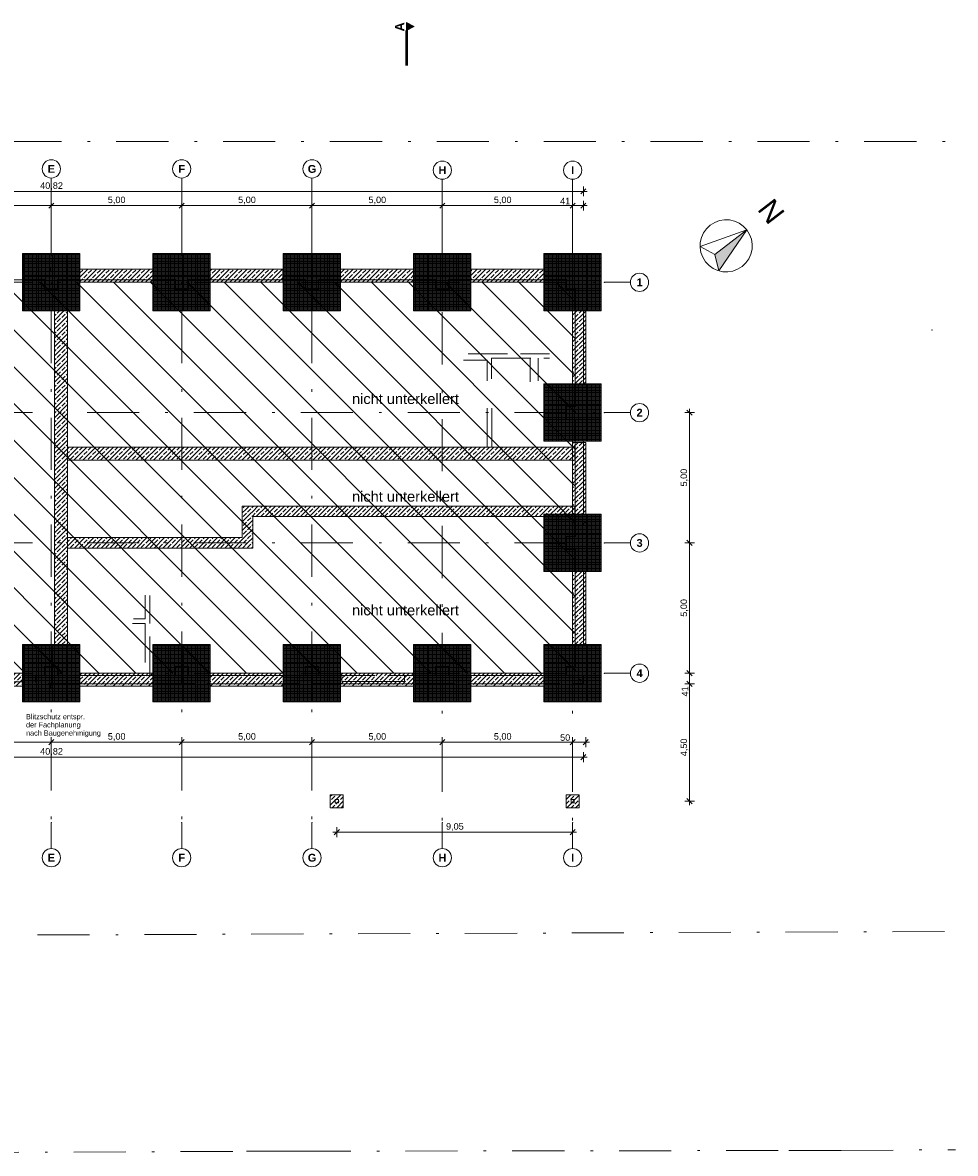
# Model space of a CAD drawing. Header units: metres. Extents: x -0.3 to 72.4, y 10.2 to 53.6.
# Tile 2 of 2: x 36.7 to 72.4, y 10.2 to 53.6. Entities that reach past the tile are written whole.
import ezdxf

# ---------------------------------------------------------------- set-up
doc = ezdxf.new("R2010")
doc.units = ezdxf.units.M
doc.header["$MEASUREMENT"] = 0
for name, pattern in [('Raster', [0.004, 0.002, -0.001, 0, -0.001]), ('Schnittlinie', [0.006, 0.003, -0.0015, 0, -0.0015]), ('Untersicht', [0.002, 0.0015, -0.0005]), ('Wipeout_Contour', [1, 0, -1])]:
    doc.linetypes.add(name, pattern=pattern)
for name, color, linetype in [('-1._Untergeschoss _1_0', 7, 'Continuous'), ('-1._Untergeschoss _1_10 Stütze', 7, 'Continuous'), ('-1._Untergeschoss _1_10 Wand außen', 7, 'Continuous'), ('-1._Untergeschoss _1_10 Wand innen', 7, 'Continuous'), ('-1._Untergeschoss _1_20 Fundament', 7, 'Continuous'), ('-1._Untergeschoss _1_20 Unterdämmung', 7, 'Continuous'), ('-1._Untergeschoss _1_30 Dachentwässerung', 7, 'Continuous'), ('-1._Untergeschoss _1_30 Dachstuhl', 7, 'Continuous'), ('-1._Untergeschoss _1_50 Möblierung', 7, 'Continuous'), ('-1._Untergeschoss _1_50 Sanitäreinrichtung', 7, 'Continuous'), ('-1._Untergeschoss _1_50 Staffage', 7, 'Continuous'), ('-1._Untergeschoss _1_60 Grenzen', 7, 'Continuous'), ('-1._Untergeschoss _1_90 Achsraster', 7, 'Continuous'), ('-1._Untergeschoss _1_94 Genehmigungsplanung Bemaßung', 7, 'Continuous'), ('-1._Untergeschoss _1_98 Schnitt Marker', 7, 'Continuous')]:
    doc.layers.add(name, color=color, linetype=linetype)
doc.styles.add('ERSTELLTER_STIL_1', font='arial.ttf')
doc.styles.add('ERSTELLTER_STIL_2', font='arial.ttf')
pattern_1 = [(0, (28451.877617, 34848.60729), (0, 0.05), []), (90, (28451.877617, 34848.60729), (-0.05, 0), [])]
pattern_2 = [(45, (28451.87762, 34848.6073), (-0.1697056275, 0.1697056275), []), (45, (28451.79276, 34848.69214), (-0.1697056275, 0.1697056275), [0.18, -0.06])]

msp = doc.modelspace()

# ---------------------------------------------------------------- hatches: boundary and pattern name
at = {"layer": '-1._Untergeschoss _1_0', "linetype": 'Continuous', "lineweight": 18}
h = msp.add_hatch(dxfattribs=at)
h.set_pattern_fill('Bauliche_Anlagen__vorhan_39', color=8, style=0, pattern_type=2)
h.set_pattern_definition([(135, (28451.8776, 34848.6073), (0.707106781, 0.707106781), [])])
h.paths.add_polyline_path([(17.751, 43.59), (17.751, 28.59), (57.865, 28.59), (57.865, 43.59)])
at = {"layer": '-1._Untergeschoss _1_10 Wand außen', "linetype": 'Continuous', "lineweight": 18}
h = msp.add_hatch(dxfattribs=at)
h.set_pattern_fill('Dämmung__hart_1_0001', color=8, style=0, pattern_type=2)
h.set_pattern_definition([(45, (28451.87762, 34848.60729), (-0.0565685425, 0.0565685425), []), (135, (28451.87762, 34848.60729), (0.0565685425, 0.0565685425), [])])
h.paths.add_polyline_path([(58.002, 28.34), (58.082, 28.26), (58.082, 28.34)])
h = msp.add_hatch(dxfattribs=at)
h.set_pattern_fill('Beton__Fertigteil_Träger_1D', color=8, style=0, pattern_type=2)
h.set_pattern_definition(pattern_1)
h.paths.add_polyline_path([(58.082, 28.26), (58.162, 28.18), (58.162, 28.26)])
at = {"layer": '-1._Untergeschoss _1_20 Fundament', "linetype": 'Continuous', "lineweight": 18}
h = msp.add_hatch(dxfattribs=at)
h.set_pattern_fill('Beton__Fertigteil_Träger_1D', color=8, style=0, pattern_type=2)
h.set_pattern_definition(pattern_1)
h.paths.add_polyline_path([(36.651, 42.49), (38.851, 42.49), (38.851, 44.69), (36.651, 44.69)])
h = msp.add_hatch(dxfattribs=at)
h.set_pattern_fill('Beton__Fertigteil_Träger_1D', color=8, style=0, pattern_type=2)
h.set_pattern_definition(pattern_1)
h.paths.add_polyline_path([(41.651, 42.49), (43.851, 42.49), (43.851, 44.69), (41.651, 44.69)])
h = msp.add_hatch(dxfattribs=at)
h.set_pattern_fill('Beton__Fertigteil_Träger_1D', color=8, style=0, pattern_type=2)
h.set_pattern_definition(pattern_1)
h.paths.add_polyline_path([(46.651, 42.49), (48.851, 42.49), (48.851, 44.69), (46.651, 44.69)])
h = msp.add_hatch(dxfattribs=at)
h.set_pattern_fill('Beton__Fertigteil_Träger_1D', color=8, style=0, pattern_type=2)
h.set_pattern_definition(pattern_1)
h.paths.add_polyline_path([(51.651, 42.49), (53.851, 42.49), (53.851, 44.69), (51.651, 44.69)])
h = msp.add_hatch(dxfattribs=at)
h.set_pattern_fill('Beton__Fertigteil_Träger_1D', color=8, style=0, pattern_type=2)
h.set_pattern_definition(pattern_1)
h.paths.add_polyline_path([(56.651, 42.49), (58.851, 42.49), (58.851, 44.69), (56.651, 44.69)])
at = {"layer": '-1._Untergeschoss _1_20 Fundament', "linetype": 'Continuous', "lineweight": 13, "true_color": 0x000100}
h = msp.add_hatch(dxfattribs=at)
h.set_pattern_fill('Beton__Stahlbeton_0001', color=98, style=0, pattern_type=2)
h.set_pattern_definition(pattern_2)
h.paths.add_polyline_path([(38.851, 43.59), (41.649, 43.59), (41.649, 44.09), (38.851, 44.09)])
h = msp.add_hatch(dxfattribs=at)
h.set_pattern_fill('Beton__Stahlbeton_0001', color=98, style=0, pattern_type=2)
h.set_pattern_definition(pattern_2)
h.paths.add_polyline_path([(43.834, 43.59), (46.632, 43.59), (46.632, 44.09), (43.834, 44.09)])
h = msp.add_hatch(dxfattribs=at)
h.set_pattern_fill('Beton__Stahlbeton_0001', color=98, style=0, pattern_type=2)
h.set_pattern_definition(pattern_2)
h.paths.add_polyline_path([(48.851, 43.59), (51.649, 43.59), (51.649, 44.09), (48.851, 44.09)])
h = msp.add_hatch(dxfattribs=at)
h.set_pattern_fill('Beton__Stahlbeton_0001', color=98, style=0, pattern_type=2)
h.set_pattern_definition(pattern_2)
h.paths.add_polyline_path([(53.846, 43.59), (56.644, 43.59), (56.644, 44.09), (53.846, 44.09)])
h = msp.add_hatch(dxfattribs=at)
h.set_pattern_fill('Beton__Stahlbeton_0001', color=98, style=0, pattern_type=2)
h.set_pattern_definition(pattern_2)
h.paths.add_polyline_path([(37.871, 33.795), (38.371, 33.795), (38.371, 42.49), (37.871, 42.49)])
h = msp.add_hatch(dxfattribs=at)
h.set_pattern_fill('Beton__Stahlbeton_0001', color=98, style=0, pattern_type=2)
h.set_pattern_definition(pattern_2)
h.paths.add_polyline_path([(57.752, 42.49), (57.752, 39.69), (58.252, 39.69), (58.252, 42.49)])
at = {"layer": '-1._Untergeschoss _1_20 Fundament', "linetype": 'Continuous', "lineweight": 18}
h = msp.add_hatch(dxfattribs=at)
h.set_pattern_fill('Beton__Fertigteil_Träger_1D', color=8, style=0, pattern_type=2)
h.set_pattern_definition(pattern_1)
h.paths.add_polyline_path([(56.651, 37.49), (58.851, 37.49), (58.851, 39.69), (56.651, 39.69)])
at = {"layer": '-1._Untergeschoss _1_20 Fundament', "linetype": 'Continuous', "lineweight": 13, "true_color": 0x000100}
h = msp.add_hatch(dxfattribs=at)
h.set_pattern_fill('Beton__Stahlbeton_0001', color=98, style=0, pattern_type=2)
h.set_pattern_definition(pattern_2)
h.paths.add_polyline_path([(57.752, 37.449), (57.752, 34.649), (58.252, 34.649), (58.252, 37.449)])
h = msp.add_hatch(dxfattribs=at)
h.set_pattern_fill('Beton__Stahlbeton_0001', color=98, style=0, pattern_type=2)
h.set_pattern_definition(pattern_2)
h.paths.add_polyline_path([(38.371, 36.765), (57.832, 36.765), (57.832, 37.265), (38.371, 37.265)])
h = msp.add_hatch(dxfattribs=at)
h.set_pattern_fill('Beton__Stahlbeton_0001', color=98, style=0, pattern_type=2)
h.set_pattern_definition(pattern_2)
h.paths.add_polyline_path([(45.078, 34.6), (45.478, 34.6), (45.078, 35)])
h = msp.add_hatch(dxfattribs=at)
h.set_pattern_fill('Beton__Stahlbeton_0001', color=98, style=0, pattern_type=2)
h.set_pattern_definition(pattern_2)
h.paths.add_polyline_path([(45.478, 35), (45.078, 35), (45.478, 34.6)])
h = msp.add_hatch(dxfattribs=at)
h.set_pattern_fill('Beton__Stahlbeton_0001', color=98, style=0, pattern_type=2)
h.set_pattern_definition(pattern_2)
h.paths.add_polyline_path([(45.478, 34.6), (57.832, 34.6), (57.832, 35), (45.478, 35)])
h = msp.add_hatch(dxfattribs=at)
h.set_pattern_fill('Beton__Stahlbeton_0001', color=98, style=0, pattern_type=2)
h.set_pattern_definition(pattern_2)
h.paths.add_polyline_path([(45.078, 34.6), (45.078, 33.795), (45.478, 33.795), (45.478, 34.6)])
at = {"layer": '-1._Untergeschoss _1_20 Fundament', "linetype": 'Continuous', "lineweight": 18}
h = msp.add_hatch(dxfattribs=at)
h.set_pattern_fill('Beton__Fertigteil_Träger_1D', color=8, style=0, pattern_type=2)
h.set_pattern_definition(pattern_1)
h.paths.add_polyline_path([(56.651, 32.49), (58.851, 32.49), (58.851, 34.69), (56.651, 34.69)])
at = {"layer": '-1._Untergeschoss _1_20 Fundament', "linetype": 'Continuous', "lineweight": 13, "true_color": 0x000100}
h = msp.add_hatch(dxfattribs=at)
h.set_pattern_fill('Beton__Stahlbeton_0001', color=98, style=0, pattern_type=2)
h.set_pattern_definition(pattern_2)
h.paths.add_polyline_path([(45.078, 33.795), (37.871, 33.795), (37.871, 33.395), (45.078, 33.395)])
h = msp.add_hatch(dxfattribs=at)
h.set_pattern_fill('Beton__Stahlbeton_0001', color=98, style=0, pattern_type=2)
h.set_pattern_definition(pattern_2)
h.paths.add_polyline_path([(45.078, 33.395), (45.478, 33.395), (45.078, 33.795)])
h = msp.add_hatch(dxfattribs=at)
h.set_pattern_fill('Beton__Stahlbeton_0001', color=98, style=0, pattern_type=2)
h.set_pattern_definition(pattern_2)
h.paths.add_polyline_path([(45.078, 33.795), (45.478, 33.395), (45.478, 33.795)])
h = msp.add_hatch(dxfattribs=at)
h.set_pattern_fill('Beton__Stahlbeton_0001', color=98, style=0, pattern_type=2)
h.set_pattern_definition(pattern_2)
h.paths.add_polyline_path([(37.871, 29.69), (38.371, 29.69), (38.371, 33.395), (37.871, 33.395)])
h = msp.add_hatch(dxfattribs=at)
h.set_pattern_fill('Beton__Stahlbeton_0001', color=98, style=0, pattern_type=2)
h.set_pattern_definition(pattern_2)
h.paths.add_polyline_path([(57.752, 32.49), (57.752, 29.69), (58.252, 29.69), (58.252, 32.49)])
at = {"layer": '-1._Untergeschoss _1_20 Fundament', "linetype": 'Continuous', "lineweight": 18}
h = msp.add_hatch(dxfattribs=at)
h.set_pattern_fill('Beton__Fertigteil_Träger_1D', color=8, style=0, pattern_type=2)
h.set_pattern_definition(pattern_1)
h.paths.add_polyline_path([(36.651, 27.49), (38.851, 27.49), (38.851, 29.69), (36.651, 29.69)])
h = msp.add_hatch(dxfattribs=at)
h.set_pattern_fill('Beton__Fertigteil_Träger_1D', color=8, style=0, pattern_type=2)
h.set_pattern_definition(pattern_1)
h.paths.add_polyline_path([(41.651, 27.49), (43.851, 27.49), (43.851, 29.69), (41.651, 29.69)])
h = msp.add_hatch(dxfattribs=at)
h.set_pattern_fill('Beton__Fertigteil_Träger_1D', color=8, style=0, pattern_type=2)
h.set_pattern_definition(pattern_1)
h.paths.add_polyline_path([(46.651, 27.49), (48.851, 27.49), (48.851, 29.69), (46.651, 29.69)])
h = msp.add_hatch(dxfattribs=at)
h.set_pattern_fill('Beton__Fertigteil_Träger_1D', color=8, style=0, pattern_type=2)
h.set_pattern_definition(pattern_1)
h.paths.add_polyline_path([(51.651, 27.49), (53.851, 27.49), (53.851, 29.69), (51.651, 29.69)])
h = msp.add_hatch(dxfattribs=at)
h.set_pattern_fill('Beton__Fertigteil_Träger_1D', color=8, style=0, pattern_type=2)
h.set_pattern_definition(pattern_1)
h.paths.add_polyline_path([(56.651, 27.49), (58.851, 27.49), (58.851, 29.69), (56.651, 29.69)])
at = {"layer": '-1._Untergeschoss _1_20 Fundament', "linetype": 'Continuous', "lineweight": 13, "true_color": 0x000100}
h = msp.add_hatch(dxfattribs=at)
h.set_pattern_fill('Beton__Stahlbeton_0001', color=98, style=0, pattern_type=2)
h.set_pattern_definition(pattern_2)
h.paths.add_polyline_path([(36.651, 28.59), (33.851, 28.59), (33.851, 28.09), (36.651, 28.09)])
h = msp.add_hatch(dxfattribs=at)
h.set_pattern_fill('Beton__Stahlbeton_0001', color=98, style=0, pattern_type=2)
h.set_pattern_definition(pattern_2)
h.paths.add_polyline_path([(41.651, 28.59), (38.851, 28.59), (38.851, 28.09), (41.651, 28.09)])
h = msp.add_hatch(dxfattribs=at)
h.set_pattern_fill('Beton__Stahlbeton_0001', color=98, style=0, pattern_type=2)
h.set_pattern_definition(pattern_2)
h.paths.add_polyline_path([(46.651, 28.59), (43.851, 28.59), (43.851, 28.09), (46.651, 28.09)])
h = msp.add_hatch(dxfattribs=at)
h.set_pattern_fill('Beton__Stahlbeton_0001', color=98, style=0, pattern_type=2)
h.set_pattern_definition(pattern_2)
h.paths.add_polyline_path([(51.651, 28.59), (48.851, 28.59), (48.851, 28.09), (51.651, 28.09)])
h = msp.add_hatch(dxfattribs=at)
h.set_pattern_fill('Beton__Stahlbeton_0001', color=98, style=0, pattern_type=2)
h.set_pattern_definition(pattern_2)
h.paths.add_polyline_path([(56.651, 28.59), (53.851, 28.59), (53.851, 28.09), (56.651, 28.09)])
h = msp.add_hatch(dxfattribs=at)
h.set_pattern_fill('Beton__Stahlbeton_0001', color=98, style=0, pattern_type=2)
h.set_pattern_definition(pattern_2)
h.paths.add_polyline_path([(48.453, 23.43), (48.953, 23.43), (48.953, 23.93), (48.453, 23.93)])
h = msp.add_hatch(dxfattribs=at)
h.set_pattern_fill('Beton__Stahlbeton_0001', color=98, style=0, pattern_type=2)
h.set_pattern_definition(pattern_2)
h.paths.add_polyline_path([(57.502, 23.43), (58.002, 23.43), (58.002, 23.93), (57.502, 23.93)])
at = {"layer": '-1._Untergeschoss _1_50 Möblierung', "linetype": 'Continuous', "lineweight": 0, "true_color": 0x000000}
msp.add_hatch(color=18, dxfattribs=at).paths.add_polyline_path([(64.434, 45.599), (63.213, 44.661), (63.358, 44.031)])
at = {"layer": '-1._Untergeschoss _1_98 Schnitt Marker', "linetype": 'Continuous', "lineweight": 0, "true_color": 0x000000}
msp.add_hatch(color=18, dxfattribs=at).paths.add_polyline_path([(51.372, 53.555), (51.372, 53.255), (51.672, 53.405)])

# ---------------------------------------------------------------- linework, layer by layer
at = {"layer": '-1._Untergeschoss _1_10 Stütze', "color": 7, "linetype": 'Untersicht', "lineweight": 13, "ltscale": 1000, "flags": 128}
for points in [[(58.172, 34.255), (58.292, 34.255), (58.292, 34.375), (58.172, 34.375)], [(57.692, 23.62), (57.812, 23.62), (57.812, 23.74), (57.692, 23.74)]]:
    msp.add_lwpolyline(points, close=True, dxfattribs=at)
at = {"layer": '-1._Untergeschoss _1_10 Wand außen', "color": 7, "linetype": 'Continuous', "lineweight": 13, "ltscale": 1000}
for p, q in [((58.162, 42.49), (58.162, 39.665)), ((58.162, 37.49), (58.162, 34.649)), ((58.162, 32.49), (58.162, 29.69)), ((41.655, 28.18), (38.865, 28.18)), ((46.672, 28.18), (43.881, 28.18)), ((51.653, 28.18), (48.863, 28.18)), ((56.634, 28.18), (53.844, 28.18))]:
    msp.add_line(p, q, dxfattribs=at)
at = {"layer": '-1._Untergeschoss _1_10 Wand außen', "color": 7, "linetype": 'Untersicht', "lineweight": 13, "ltscale": 1000, "flags": 128}
for points in [[(58.162, 28.5), (37.751, 28.5)], [(37.751, 28.34), (37.751, 28.5)], [(37.751, 28.26), (37.751, 28.34)], [(37.751, 28.18), (37.751, 28.26)], [(58.162, 28.34), (58.162, 28.5)], [(58.162, 28.26), (58.162, 28.34)], [(58.162, 28.18), (58.162, 28.26)], [(37.751, 28.18), (58.162, 28.18)]]:
    msp.add_lwpolyline(points, dxfattribs=at)
at = {"layer": '-1._Untergeschoss _1_10 Wand außen', "color": 8, "linetype": 'Continuous', "lineweight": 18, "ltscale": 1000, "flags": 128}
msp.add_lwpolyline([(58.162, 28.18), (58.162, 28.26)], dxfattribs=at)
at = {"layer": '-1._Untergeschoss _1_10 Wand innen', "color": 7, "linetype": 'Untersicht', "lineweight": 13, "ltscale": 1000}
for p, q in [((53.747, 40.85), (56.864, 40.85)), ((54.471, 40.6), (53.568, 40.6)), ((54.471, 40.6), (54.471, 39.816)), ((54.644, 40.675), (56.864, 40.675)), ((54.644, 40.675), (54.644, 39.884)), ((56.126, 40.672), (56.124, 39.773)), ((56.431, 40.678), (56.431, 39.811)), ((54.472, 37.265), (54.472, 38.972)), ((54.647, 37.265), (54.647, 39.015)), ((41.351, 31.587), (41.351, 30.675)), ((41.526, 28.5), (41.526, 31.574)), ((41.351, 30.5), (40.862, 30.5)), ((41.351, 30.675), (40.906, 30.675)), ((41.351, 30.5), (41.351, 28.739))]:
    msp.add_line(p, q, dxfattribs=at)
at = {"layer": '-1._Untergeschoss _1_20 Fundament', "color": 7, "linetype": 'Continuous', "lineweight": 13, "ltscale": 1000, "flags": 128}
for points in [[(38.851, 44.69), (36.651, 44.69)], [(36.651, 44.69), (36.651, 42.49)], [(38.851, 42.49), (38.851, 44.69)], [(43.851, 44.69), (41.651, 44.69)], [(41.651, 44.69), (41.651, 42.49)], [(43.851, 42.49), (43.851, 44.69)], [(48.851, 44.69), (46.651, 44.69)], [(46.651, 44.69), (46.651, 42.49)], [(48.851, 42.49), (48.851, 44.69)], [(53.851, 44.69), (51.651, 44.69)], [(51.651, 44.69), (51.651, 42.49)], [(53.851, 42.49), (53.851, 44.69)], [(58.851, 44.69), (56.651, 44.69)], [(56.651, 44.69), (56.651, 42.49)], [(58.851, 42.49), (58.851, 44.69)], [(41.649, 44.09), (38.851, 44.09)], [(38.851, 44.09), (38.851, 43.59)], [(41.649, 43.59), (41.649, 44.09)], [(46.632, 44.09), (43.834, 44.09)], [(43.834, 44.09), (43.834, 43.59)], [(46.632, 43.59), (46.632, 44.09)], [(51.649, 44.09), (48.851, 44.09)], [(48.851, 44.09), (48.851, 43.59)], [(51.649, 43.59), (51.649, 44.09)], [(56.644, 44.09), (53.846, 44.09)], [(53.846, 44.09), (53.846, 43.59)], [(56.644, 43.59), (56.644, 44.09)], [(38.851, 43.59), (41.649, 43.59)], [(43.834, 43.59), (46.632, 43.59)], [(48.851, 43.59), (51.649, 43.59)], [(53.846, 43.59), (56.644, 43.59)], [(36.651, 42.49), (38.851, 42.49)], [(37.871, 42.49), (37.871, 33.795)], [(38.371, 42.49), (37.871, 42.49)], [(38.371, 37.265), (38.371, 42.49)], [(41.651, 42.49), (43.851, 42.49)], [(46.651, 42.49), (48.851, 42.49)], [(51.651, 42.49), (53.851, 42.49)], [(56.651, 42.49), (58.851, 42.49)], [(57.752, 42.49), (57.752, 39.69)], [(58.252, 42.49), (57.752, 42.49)], [(58.252, 39.69), (58.252, 42.49)], [(58.851, 39.69), (56.651, 39.69)], [(56.651, 39.69), (56.651, 37.49)], [(57.752, 39.69), (58.252, 39.69)], [(58.851, 37.49), (58.851, 39.69)], [(56.651, 37.49), (58.851, 37.49)], [(57.752, 37.449), (57.752, 34.649)], [(58.252, 37.449), (57.752, 37.449)], [(58.252, 34.649), (58.252, 37.449)], [(57.832, 37.265), (38.371, 37.265)], [(57.832, 36.765), (57.832, 37.265)], [(38.371, 36.765), (57.832, 36.765)], [(38.371, 33.795), (38.371, 36.765)], [(45.078, 35), (45.078, 34.6)], [(57.832, 35), (45.078, 35)], [(57.832, 35), (57.832, 34.6)], [(45.078, 34.6), (45.078, 33.795)], [(45.478, 34.6), (57.832, 34.6)], [(45.478, 33.395), (45.478, 34.6)], [(58.851, 34.69), (56.651, 34.69)], [(56.651, 34.69), (56.651, 32.49)], [(57.752, 34.649), (58.252, 34.649)], [(58.851, 32.49), (58.851, 34.69)], [(37.871, 33.395), (37.871, 33.795)], [(45.078, 33.795), (38.371, 33.795)], [(37.871, 33.395), (37.871, 29.69)], [(38.371, 29.69), (38.371, 33.395)], [(38.371, 33.395), (45.078, 33.395)], [(45.478, 33.395), (45.078, 33.395)], [(56.651, 32.49), (58.851, 32.49)], [(57.752, 32.49), (57.752, 29.69)], [(58.252, 32.49), (57.752, 32.49)], [(58.252, 29.69), (58.252, 32.49)], [(38.851, 29.69), (36.651, 29.69)], [(36.651, 29.69), (36.651, 27.49)], [(37.871, 29.69), (38.371, 29.69)], [(38.851, 27.49), (38.851, 29.69)], [(43.851, 29.69), (41.651, 29.69)], [(41.651, 29.69), (41.651, 27.49)], [(43.851, 27.49), (43.851, 29.69)], [(48.851, 29.69), (46.651, 29.69)], [(46.651, 29.69), (46.651, 27.49)], [(48.851, 27.49), (48.851, 29.69)], [(53.851, 29.69), (51.651, 29.69)], [(51.651, 29.69), (51.651, 27.49)], [(53.851, 27.49), (53.851, 29.69)], [(58.851, 29.69), (56.651, 29.69)], [(56.651, 29.69), (56.651, 27.49)], [(57.752, 29.69), (58.252, 29.69)], [(58.851, 27.49), (58.851, 29.69)], [(36.651, 28.59), (33.851, 28.59)], [(36.651, 28.09), (36.651, 28.59)], [(41.651, 28.59), (38.851, 28.59)], [(38.851, 28.59), (38.851, 28.09)], [(41.651, 28.09), (41.651, 28.59)], [(46.651, 28.59), (43.851, 28.59)], [(43.851, 28.59), (43.851, 28.09)], [(46.651, 28.09), (46.651, 28.59)], [(51.651, 28.59), (48.851, 28.59)], [(48.851, 28.59), (48.851, 28.09)], [(51.651, 28.09), (51.651, 28.59)], [(56.651, 28.59), (53.851, 28.59)], [(53.851, 28.59), (53.851, 28.09)], [(56.651, 28.09), (56.651, 28.59)], [(33.851, 28.09), (36.651, 28.09)], [(38.851, 28.09), (41.651, 28.09)], [(43.851, 28.09), (46.651, 28.09)], [(48.851, 28.09), (51.651, 28.09)], [(53.851, 28.09), (56.651, 28.09)], [(36.651, 27.49), (38.851, 27.49)], [(41.651, 27.49), (43.851, 27.49)], [(46.651, 27.49), (48.851, 27.49)], [(51.651, 27.49), (53.851, 27.49)], [(56.651, 27.49), (58.851, 27.49)], [(48.953, 23.93), (48.453, 23.93)], [(48.453, 23.93), (48.453, 23.43)], [(48.953, 23.43), (48.953, 23.93)], [(58.002, 23.93), (57.502, 23.93)], [(57.502, 23.93), (57.502, 23.43)], [(58.002, 23.43), (58.002, 23.93)], [(48.453, 23.43), (48.953, 23.43)], [(57.502, 23.43), (58.002, 23.43)]]:
    msp.add_lwpolyline(points, dxfattribs=at)
at = {"layer": '-1._Untergeschoss _1_20 Unterdämmung', "color": 7, "linetype": 'Continuous', "lineweight": 13, "ltscale": 1000, "flags": 128}
msp.add_lwpolyline([(33.351, 28.258), (37.151, 28.258), (37.151, 28.5), (37.501, 28.5), (37.501, 28.84), (38.001, 28.84), (38.001, 28.5), (38.371, 28.5), (38.371, 43.68), (38.001, 43.68), (38.001, 43.34), (37.501, 43.34), (37.501, 43.68), (33.001, 43.68)], dxfattribs=at)
msp.add_lwpolyline([(38.371, 28.5), (42.501, 28.5), (42.501, 28.84), (43.001, 28.84), (43.001, 28.5), (47.501, 28.5), (47.501, 28.84), (48.001, 28.84), (48.001, 28.5), (48.903, 28.5), (48.903, 28.27), (51.303, 28.27), (51.303, 28.5), (52.502, 28.5), (52.502, 28.84), (53.002, 28.84), (53.002, 28.5), (57.502, 28.5), (57.502, 28.84), (57.842, 28.84), (57.842, 33.34), (57.502, 33.34), (57.502, 33.84), (57.842, 33.84), (57.842, 38.34), (57.502, 38.34), (57.502, 38.84), (57.842, 38.84), (57.842, 43.34), (57.502, 43.34), (57.502, 43.68), (53.002, 43.68), (53.002, 43.34), (52.502, 43.34), (52.502, 43.68), (48.001, 43.68), (48.001, 43.34), (47.501, 43.34), (47.501, 43.68), (43.001, 43.68), (43.001, 43.34), (42.501, 43.34), (42.501, 43.68), (38.371, 43.68)], close=True, dxfattribs=at)
at = {"layer": '-1._Untergeschoss _1_30 Dachentwässerung', "color": 7, "linetype": 'Continuous', "lineweight": 13, "ltscale": 1000, "flags": 128}
for points in [[(37.841, 44.004), (37.801, 44.004), (37.801, 44.104, 1), (37.701, 44.104), (37.701, 44.004), (37.661, 44.004), (37.661, 44.006), (37.699, 44.006), (37.699, 44.104, -1), (37.803, 44.104), (37.803, 44.006), (37.841, 44.006)], [(37.841, 44.004), (37.801, 44.004), (37.801, 44.104, 1), (37.701, 44.104), (37.701, 44.004), (37.661, 44.004), (37.661, 44.006), (37.699, 44.006), (37.699, 44.104, -1), (37.803, 44.104), (37.803, 44.006), (37.841, 44.006)], [(37.841, 44.004), (37.801, 44.004), (37.801, 44.104, 1), (37.701, 44.104), (37.701, 44.004), (37.661, 44.004), (37.661, 44.006), (37.699, 44.006), (37.699, 44.104, -1), (37.803, 44.104), (37.803, 44.006), (37.841, 44.006)], [(37.701, 44.104, 1), (37.801, 44.104, 1)], [(37.841, 28.176), (37.801, 28.176), (37.801, 28.076, -1), (37.701, 28.076), (37.701, 28.176), (37.661, 28.176), (37.661, 28.174), (37.699, 28.174), (37.699, 28.076, 1), (37.803, 28.076), (37.803, 28.174), (37.841, 28.174)], [(37.841, 28.176), (37.801, 28.176), (37.801, 28.076, -1), (37.701, 28.076), (37.701, 28.176), (37.661, 28.176), (37.661, 28.174), (37.699, 28.174), (37.699, 28.076, 1), (37.803, 28.076), (37.803, 28.174), (37.841, 28.174)], [(37.841, 28.176), (37.801, 28.176), (37.801, 28.076, -1), (37.701, 28.076), (37.701, 28.176), (37.661, 28.176), (37.661, 28.174), (37.699, 28.174), (37.699, 28.076, 1), (37.803, 28.076), (37.803, 28.174), (37.841, 28.174)], [(37.701, 28.076, -1), (37.801, 28.076, -1)]]:
    msp.add_lwpolyline(points, format="xyb", close=True, dxfattribs=at)
at = {"layer": '-1._Untergeschoss _1_30 Dachstuhl', "color": 7, "linetype": 'Untersicht', "lineweight": 13, "ltscale": 1000, "flags": 128}
msp.add_lwpolyline([(48.643, 23.62), (48.763, 23.62), (48.763, 23.74), (48.643, 23.74)], close=True, dxfattribs=at)
at = {"layer": '-1._Untergeschoss _1_50 Möblierung', "color": 7, "linetype": 'Continuous', "lineweight": 13, "ltscale": 1000, "flags": 128}
msp.add_lwpolyline([(64.251, 44.197, 1), (63.031, 45.782, 1)], format="xyb", close=True, dxfattribs=at)
msp.add_lwpolyline([(64.434, 45.599), (63.213, 44.661), (63.358, 44.031)], close=True, dxfattribs=at)
at = {"layer": '-1._Untergeschoss _1_50 Staffage', "color": 7, "linetype": 'Continuous', "lineweight": 13, "ltscale": 1000}
for p, q in [((71.546, 41.764), (71.536, 41.764)), ((71.536, 41.764), (71.536, 41.754)), ((71.536, 41.754), (71.546, 41.754)), ((71.546, 41.754), (71.546, 41.764))]:
    msp.add_line(p, q, dxfattribs=at)
at = {"layer": '-1._Untergeschoss _1_60 Grenzen', "color": 7, "linetype": 'Raster', "lineweight": 13, "ltscale": 1000}
for p, q in [((3.342, 48.999), (72.435, 48.999)), ((24.922, 18.498), (72.435, 18.682)), ((26.31, 10.166), (45.237, 10.245)), ((45.237, 10.245), (46.237, 10.249)), ((47.237, 10.251), (46.237, 10.249)), ((47.237, 10.251), (66.047, 10.276)), ((66.047, 10.276), (67.047, 10.277)), ((68.047, 10.282), (67.047, 10.277)), ((68.047, 10.282), (72.435, 10.303))]:
    msp.add_line(p, q, dxfattribs=at)
at = {"layer": '-1._Untergeschoss _1_90 Achsraster', "color": 14, "linetype": 'Raster', "lineweight": 18, "ltscale": 1000, "true_color": 0xa80000}
for p, q in [((37.751, 46.592), (37.751, 47.592)), ((42.752, 46.592), (42.752, 47.592)), ((47.751, 46.592), (47.751, 47.592)), ((52.752, 46.542), (52.752, 47.542)), ((57.752, 46.542), (57.752, 47.542)), ((37.751, 46.592), (37.751, 22.861)), ((42.752, 46.592), (42.752, 22.861)), ((47.751, 46.592), (47.751, 22.861)), ((52.752, 46.542), (52.752, 22.861)), ((57.752, 46.542), (57.752, 22.861)), ((14.524, 43.59), (58.967, 43.59)), ((58.967, 43.59), (59.967, 43.59)), ((14.524, 38.59), (58.967, 38.59)), ((58.967, 38.59), (59.967, 38.59)), ((14.524, 33.59), (58.967, 33.59)), ((58.967, 33.59), (59.967, 33.59)), ((14.524, 28.59), (58.967, 28.59)), ((58.967, 28.59), (59.967, 28.59)), ((37.751, 22.861), (37.751, 21.861)), ((42.752, 22.861), (42.752, 21.861)), ((47.751, 22.861), (47.751, 21.861)), ((52.752, 22.861), (52.752, 21.861)), ((57.752, 22.861), (57.752, 21.861))]:
    msp.add_line(p, q, dxfattribs=at)
at = {"layer": '-1._Untergeschoss _1_90 Achsraster', "color": 14, "linetype": 'Continuous', "lineweight": 18, "ltscale": 1000, "true_color": 0xa80000, "flags": 128}
for points in [[(37.751, 47.592, 1), (37.751, 48.292, 1)], [(42.752, 47.592, 1), (42.752, 48.292, 1)], [(47.751, 47.592, 1), (47.751, 48.292, 1)], [(52.752, 47.542, 1), (52.752, 48.242, 1)], [(57.752, 47.542, 1), (57.752, 48.242, 1)], [(60.667, 43.59, 1), (59.967, 43.59, 1)], [(60.667, 38.59, 1), (59.967, 38.59, 1)], [(60.667, 33.59, 1), (59.967, 33.59, 1)], [(60.667, 28.59, 1), (59.967, 28.59, 1)], [(37.751, 21.161, 1), (37.751, 21.861, 1)], [(42.752, 21.161, 1), (42.752, 21.861, 1)], [(47.751, 21.161, 1), (47.751, 21.861, 1)], [(52.752, 21.161, 1), (52.752, 21.861, 1)], [(57.752, 21.161, 1), (57.752, 21.861, 1)]]:
    msp.add_lwpolyline(points, format="xyb", close=True, dxfattribs=at)
at = {"layer": '-1._Untergeschoss _1_90 Achsraster', "color": 14, "linetype": 'Raster', "lineweight": 18, "ltscale": 1000, "true_color": 0xa80000}
for p in [(37.751, 46.592), (37.751, 46.592), (42.752, 46.592), (42.752, 46.592), (47.751, 46.592), (47.751, 46.592), (52.752, 46.542), (52.752, 46.542), (57.752, 46.542), (57.752, 46.542), (58.967, 43.59), (58.967, 43.59), (58.967, 38.59), (58.967, 38.59), (58.967, 33.59), (58.967, 33.59), (58.967, 28.59), (58.967, 28.59), (37.751, 22.861), (37.751, 22.861), (42.752, 22.861), (42.752, 22.861), (47.751, 22.861), (47.751, 22.861), (52.752, 22.861), (52.752, 22.861), (57.752, 22.861), (57.752, 22.861)]:
    msp.add_point(p, dxfattribs=at)
at = {"layer": '-1._Untergeschoss _1_94 Genehmigungsplanung Bemaßung', "color": 7, "linetype": 'Continuous', "lineweight": 13, "ltscale": 1000}
for p, q in [((17.341, 47.08), (58.162, 47.08)), ((58.062, 46.98), (58.262, 47.18)), ((58.162, 46.893), (58.162, 47.268)), ((58.162, 47.08), (58.312, 47.08)), ((32.751, 46.533), (37.751, 46.533)), ((37.851, 46.633), (37.651, 46.433)), ((37.751, 46.345), (37.751, 46.72)), ((37.751, 46.533), (42.752, 46.533)), ((42.852, 46.633), (42.652, 46.433)), ((42.752, 46.345), (42.752, 46.72)), ((42.752, 46.533), (47.751, 46.533)), ((47.851, 46.633), (47.651, 46.433)), ((47.751, 46.345), (47.751, 46.72)), ((47.751, 46.533), (52.752, 46.533)), ((52.852, 46.633), (52.652, 46.433)), ((52.752, 46.345), (52.752, 46.72)), ((52.752, 46.533), (57.752, 46.533)), ((57.852, 46.633), (57.652, 46.433)), ((57.752, 46.345), (57.752, 46.72)), ((57.752, 46.533), (58.162, 46.533)), ((58.062, 46.433), (58.262, 46.633)), ((58.162, 46.345), (58.162, 46.72)), ((58.162, 46.533), (58.312, 46.533)), ((62.337, 38.49), (62.137, 38.69)), ((62.237, 38.59), (62.237, 38.74)), ((62.425, 38.59), (62.05, 38.59)), ((62.237, 33.59), (62.237, 38.59)), ((62.425, 33.59), (62.05, 33.59)), ((62.137, 33.69), (62.337, 33.49)), ((62.237, 28.59), (62.237, 33.59)), ((62.137, 28.69), (62.337, 28.49)), ((62.425, 28.59), (62.05, 28.59)), ((62.137, 28.28), (62.337, 28.08)), ((62.237, 28.18), (62.237, 28.59)), ((62.425, 28.18), (62.05, 28.18)), ((62.237, 23.68), (62.237, 28.18)), ((37.851, 26.044), (37.651, 25.844)), ((37.751, 25.756), (37.751, 26.131)), ((42.852, 26.044), (42.652, 25.844)), ((42.752, 25.756), (42.752, 26.131)), ((47.851, 26.044), (47.651, 25.844)), ((47.751, 25.756), (47.751, 26.131)), ((52.852, 26.044), (52.652, 25.844)), ((52.752, 25.756), (52.752, 26.131)), ((57.852, 26.044), (57.652, 25.844)), ((57.752, 25.756), (57.752, 26.131)), ((58.152, 25.844), (58.352, 26.044)), ((58.252, 25.756), (58.252, 26.131)), ((32.751, 25.944), (37.751, 25.944)), ((37.751, 25.944), (42.752, 25.944)), ((42.752, 25.944), (47.751, 25.944)), ((47.751, 25.944), (52.752, 25.944)), ((52.752, 25.944), (57.752, 25.944)), ((57.752, 25.944), (58.252, 25.944)), ((58.252, 25.944), (58.402, 25.944)), ((17.341, 25.37), (58.162, 25.37)), ((58.062, 25.27), (58.262, 25.47)), ((58.162, 25.183), (58.162, 25.558)), ((58.162, 25.37), (58.312, 25.37)), ((62.425, 23.68), (62.05, 23.68)), ((62.137, 23.78), (62.337, 23.58)), ((62.237, 23.53), (62.237, 23.68)), ((48.803, 22.592), (48.603, 22.392)), ((48.703, 22.304), (48.703, 22.679)), ((57.652, 22.392), (57.852, 22.592)), ((57.752, 22.304), (57.752, 22.679)), ((48.553, 22.492), (48.703, 22.492)), ((48.703, 22.492), (57.752, 22.492)), ((57.752, 22.492), (57.902, 22.492))]:
    msp.add_line(p, q, dxfattribs=at)
at = {"layer": '-1._Untergeschoss _1_98 Schnitt Marker', "color": 7, "linetype": 'Schnittlinie', "lineweight": 50, "ltscale": 1000}
msp.add_line((51.372, 53.255), (51.372, 51.905), dxfattribs=at)
at = {"layer": '-1._Untergeschoss _1_98 Schnitt Marker', "color": 7, "linetype": 'Continuous', "lineweight": 13, "ltscale": 1000, "flags": 128}
msp.add_lwpolyline([(51.372, 53.555), (51.372, 53.255), (51.672, 53.405)], close=True, dxfattribs=at)

# ---------------------------------------------------------------- texts
at = {"layer": '-1._Untergeschoss _1_10 Wand außen', "color": 7, "linetype": 'Continuous', "lineweight": 13, "char_height": 0.4, "attachment_point": 1, "style": 'ERSTELLTER_STIL_2'}
for insert in [(49.288, 39.32), (49.288, 35.573), (49.288, 31.209)]:
    msp.add_mtext('\\A1;{\\pql;\\fArial|b0|i0|c0|p0;\\W1.000000;nicht unterkeller\\fArial|b0|i0|c0|p0;\\W1.000000;t}', dxfattribs=dict(at, insert=insert))
at = {"layer": '-1._Untergeschoss _1_50 Möblierung', "color": 7, "linetype": 'Continuous', "lineweight": 13, "insert": (64.809, 46.388), "char_height": 0.8, "attachment_point": 7, "rotation": 307.5656, "style": 'ERSTELLTER_STIL_2'}
msp.add_mtext('\\A1;{\\pql;\\fArial|b0|i0|c0|p0;\\W1.000000;N}', dxfattribs=at)
at = {"layer": '-1._Untergeschoss _1_50 Sanitäreinrichtung', "color": 7, "linetype": 'Continuous', "lineweight": 13, "insert": (36.781, 27.024), "char_height": 0.2, "attachment_point": 1, "line_spacing_factor": 0.941619, "style": 'ERSTELLTER_STIL_2'}
msp.add_mtext('\\A1;{\\pql;\\fArial|b0|i0|c0|p0;\\W1.000000;Blitzschutz entspr. \\P\\pql;\\fArial|b0|i0|c0|p0;\\W1.000000;der Fachplanung\\P\\pql;\\fArial|b0|i0|c0|p0;\\W1.000000;nach Baugenehmigung}', dxfattribs=at)
at = {"layer": '-1._Untergeschoss _1_90 Achsraster', "color": 14, "linetype": 'Continuous', "lineweight": 18, "true_color": 0xa80000, "char_height": 0.3, "attachment_point": 1, "style": 'ERSTELLTER_STIL_1'}
for s, insert in [('\\A1;{\\pql;\\pt0;\\fArial|b1|i0|c0|p0;\\W1.000000;E}', (37.614, 48.092)), ('\\A1;{\\pql;\\pt0;\\fArial|b1|i0|c0|p0;\\W1.000000;F}', (42.626, 48.092)), ('\\A1;{\\pql;\\pt0;\\fArial|b1|i0|c0|p0;\\W1.000000;G}', (47.591, 48.092)), ('\\A1;{\\pql;\\pt0;\\fArial|b1|i0|c0|p0;\\W1.000000;H}', (52.604, 48.042)), ('\\A1;{\\pql;\\pt0;\\fArial|b1|i0|c0|p0;\\W1.000000;I}', (57.695, 48.042)), ('\\A1;{\\pql;\\pt0;\\fArial|b1|i0|c0|p0;\\W1.000000;1}', (60.203, 43.74)), ('\\A1;{\\pql;\\pt0;\\fArial|b1|i0|c0|p0;\\W1.000000;2}', (60.203, 38.74)), ('\\A1;{\\pql;\\pt0;\\fArial|b1|i0|c0|p0;\\W1.000000;3}', (60.203, 33.74)), ('\\A1;{\\pql;\\pt0;\\fArial|b1|i0|c0|p0;\\W1.000000;4}', (60.203, 28.74)), ('\\A1;{\\pql;\\pt0;\\fArial|b1|i0|c0|p0;\\W1.000000;E}', (37.614, 21.661)), ('\\A1;{\\pql;\\pt0;\\fArial|b1|i0|c0|p0;\\W1.000000;F}', (42.626, 21.661)), ('\\A1;{\\pql;\\pt0;\\fArial|b1|i0|c0|p0;\\W1.000000;G}', (47.591, 21.661)), ('\\A1;{\\pql;\\pt0;\\fArial|b1|i0|c0|p0;\\W1.000000;H}', (52.604, 21.661)), ('\\A1;{\\pql;\\pt0;\\fArial|b1|i0|c0|p0;\\W1.000000;I}', (57.695, 21.661))]:
    msp.add_mtext(s, dxfattribs=dict(at, insert=insert))
at = {"layer": '-1._Untergeschoss _1_94 Genehmigungsplanung Bemaßung', "color": 7, "linetype": 'Continuous', "lineweight": 13, "char_height": 0.25, "attachment_point": 7, "style": 'ERSTELLTER_STIL_2'}
for s, insert, width in [('\\A1;{\\pql;\\fArial|b0|i0|c0|p0;\\W1.000000;40,82}', (37.323, 47.13), 0.85798), ('\\A1;{\\pql;\\fArial|b0|i0|c0|p0;\\W1.000000;5,00}', (39.918, 46.583), 0.6673), ('\\A1;{\\pql;\\fArial|b0|i0|c0|p0;\\W1.000000;5,00}', (44.918, 46.583), 0.6673), ('\\A1;{\\pql;\\fArial|b0|i0|c0|p0;\\W1.000000;5,00}', (49.918, 46.583), 0.6673), ('\\A1;{\\pql;\\fArial|b0|i0|c0|p0;\\W1.000000;5,00}', (54.728, 46.583), 0.6673), ('\\A1;{\\pql;\\fArial|b0|i0|c0|p0;\\W1.000000;41}', (57.271, 46.583), 0.38136), ('\\A1;{\\pql;\\fArial|b0|i0|c0|p0;\\W1.000000;5,00}', (39.918, 25.994), 0.6673), ('\\A1;{\\pql;\\fArial|b0|i0|c0|p0;\\W1.000000;5,00}', (44.918, 25.994), 0.6673), ('\\A1;{\\pql;\\fArial|b0|i0|c0|p0;\\W1.000000;5,00}', (49.918, 25.994), 0.6673), ('\\A1;{\\pql;\\fArial|b0|i0|c0|p0;\\W1.000000;5,00}', (54.728, 25.994), 0.6673), ('\\A1;{\\pql;\\fArial|b0|i0|c0|p0;\\W1.000000;50}', (57.271, 25.994), 0.38136), ('\\A1;{\\pql;\\fArial|b0|i0|c0|p0;\\W1.000000;40,82}', (37.323, 25.42), 0.85798), ('\\A1;{\\pql;\\fArial|b0|i0|c0|p0;\\W1.000000;9,05}', (52.894, 22.542), 0.6673)]:
    msp.add_mtext(s, dxfattribs=dict(at, insert=insert, width=width))
at = {"layer": '-1._Untergeschoss _1_94 Genehmigungsplanung Bemaßung', "color": 7, "linetype": 'Continuous', "lineweight": 13, "char_height": 0.25, "attachment_point": 7, "rotation": 90, "style": 'ERSTELLTER_STIL_2'}
for s, insert, width in [('\\A1;{\\pql;\\fArial|b0|i0|c0|p0;\\W1.000000;5,00}', (62.187, 35.756), 0.6673), ('\\A1;{\\pql;\\fArial|b0|i0|c0|p0;\\W1.000000;5,00}', (62.187, 30.756), 0.6673), ('\\A1;{\\pql;\\fArial|b0|i0|c0|p0;\\W1.000000;41}', (62.187, 27.698), 0.38136), ('\\A1;{\\pql;\\fArial|b0|i0|c0|p0;\\W1.000000;4,50}', (62.187, 25.405), 0.6673)]:
    msp.add_mtext(s, dxfattribs=dict(at, insert=insert, width=width))
at = {"layer": '-1._Untergeschoss _1_98 Schnitt Marker', "color": 7, "linetype": 'Continuous', "lineweight": 13, "insert": (51.291, 53.216), "char_height": 0.35, "attachment_point": 7, "rotation": 90, "style": 'ERSTELLTER_STIL_1'}
msp.add_mtext('\\A1;{\\pql;\\pt0;\\fArial|b1|i0|c0|p0;\\W1.000000;A}', dxfattribs=at)

# ---------------------------------------------------------------- next in the draw order: wipeouts: each hides what was drawn before it
at = {"color": 254, "linetype": 'Wipeout_Contour', "lineweight": 0, "ltscale": 233.489141}
msp.add_wipeout([(64.434, 45.599), (62.641, 44.962), (63.213, 44.661)], dxfattribs=at).dxf.layer = '-1._Untergeschoss _1_50 Möblierung'

# ---------------------------------------------------------------- next in the draw order: linework, layer by layer
at = {"layer": '-1._Untergeschoss _1_50 Möblierung', "color": 7, "linetype": 'Continuous', "lineweight": 13, "ltscale": 1000, "flags": 128}
msp.add_lwpolyline([(64.434, 45.599), (63.213, 44.661), (62.641, 44.962)], close=True, dxfattribs=at)

doc.saveas('drawing.dxf')
